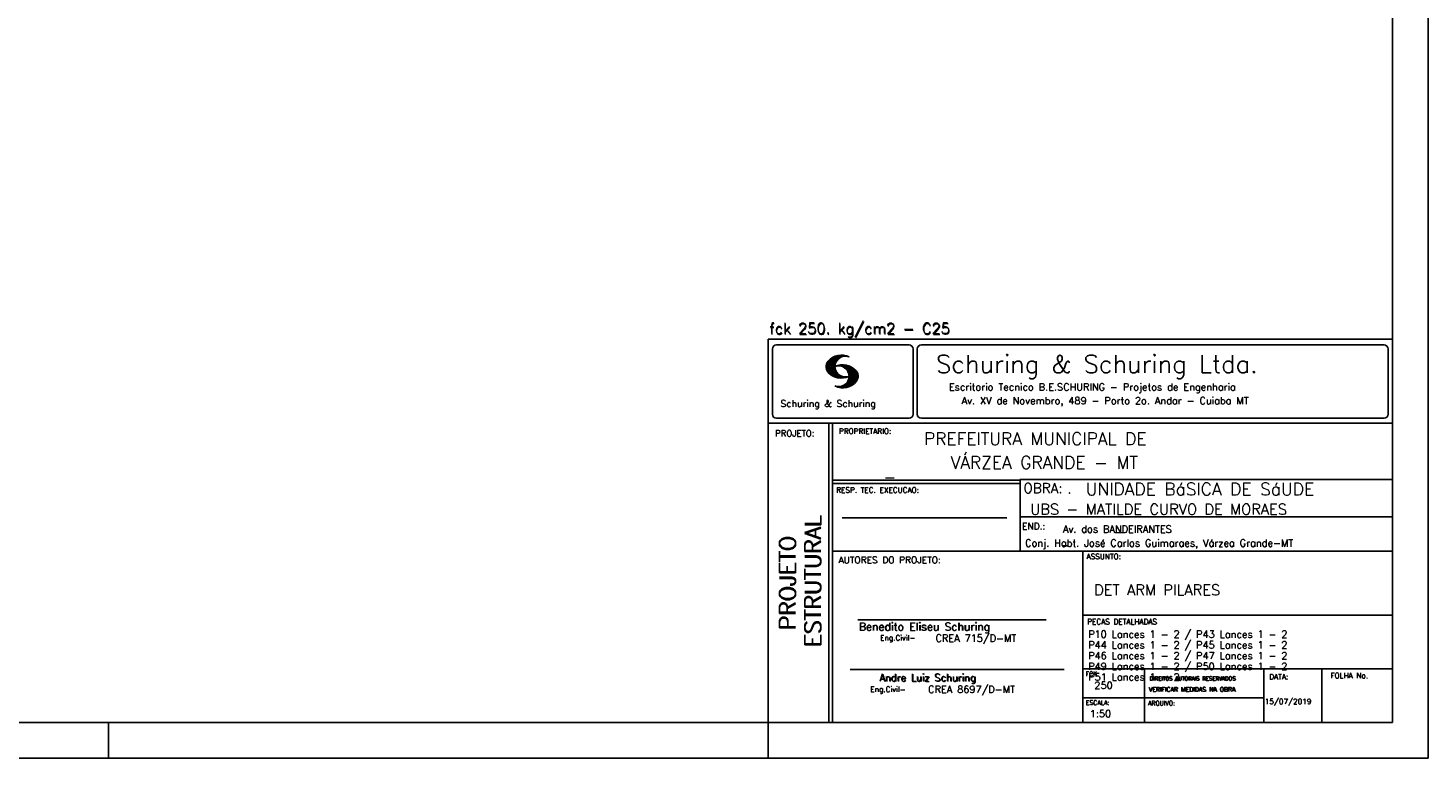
# Model space of a CAD drawing. Extents: x 0 to 84.1, y 0 to 59.4.
# Tile 5 of 7: x 44.8 to 84.1, y 0 to 20.5. Entities that reach past the tile are written whole.
import ezdxf

# ---------------------------------------------------------------- set-up
doc = ezdxf.new("R2010")
doc.units = 0
doc.layers.add('1', color=1, linetype='CONTINUOUS')
doc.layers.add('2', color=2, linetype='CONTINUOUS')
doc.styles.get("Standard").update_dxf_attribs({"font": 'ROMANS.SHX'})

msp = doc.modelspace()

# ---------------------------------------------------------------- linework, layer by layer
at = {"layer": '2', "linetype": 'CONTINUOUS'}
for p, q in [((84.100006, 0), (84.100006, 59.400002)), ((65.600006, 11.755142), (83.100006, 11.755135)), ((65.600006, 1), (65.600006, 11.755142)), ((65.715988, 11.477417), (65.715988, 9.648308)), ((65.832489, 11.593918), (69.548996, 11.593918)), ((69.665497, 11.477417), (69.665497, 9.648308)), ((69.778748, 11.477417), (69.778748, 9.648308)), ((69.895248, 11.593918), (82.867508, 11.593918)), ((82.984009, 11.477417), (82.984009, 9.648308)), ((67.221771, 10.985771), (67.52832, 11.29232)), ((67.222122, 10.971992), (67.545929, 11.295792)), ((67.222168, 11.000305), (67.508011, 11.286148)), ((67.222488, 10.958214), (67.56427, 11.300003)), ((67.224365, 11.016647), (67.488403, 11.280685)), ((67.224472, 10.94606), (67.581131, 11.302727)), ((67.226578, 11.03299), (67.465408, 11.271812)), ((67.2267, 10.934158), (67.596313, 11.303772)), ((67.228943, 10.922256), (67.612335, 11.305649)), ((67.232178, 10.911354), (67.626831, 11.306015)), ((67.232437, 11.052986), (67.439468, 11.26001)), ((67.235916, 10.900948), (67.642014, 11.307053)), ((67.239258, 11.073952), (67.410522, 11.245209)), ((67.239655, 10.890556), (67.656281, 11.307182)), ((67.243561, 10.880333), (67.66925, 11.306015)), ((67.248611, 10.871239), (67.520584, 11.143219)), ((67.252747, 11.10157), (67.374313, 11.223145)), ((67.253647, 10.862129), (67.502121, 11.110611)), ((67.258682, 10.853035), (67.491592, 11.085945)), ((67.264267, 10.84449), (67.483597, 11.06382)), ((67.270782, 10.836868), (67.47966, 11.045746)), ((67.277298, 10.829247), (67.475876, 11.027817)), ((67.283813, 10.821625), (67.474167, 11.011971)), ((67.290558, 10.814232), (67.473114, 10.99678)), ((67.531494, 10.998619), (67.546158, 11.013283)), ((67.548691, 11.001663), (67.565323, 11.018303)), ((67.563156, 11.001991), (67.584885, 11.023735)), ((67.577606, 11.002319), (67.601898, 11.026611)), ((67.592072, 11.002647), (67.619476, 11.030045)), ((67.604584, 11.001007), (67.635239, 11.03167)), ((67.608673, 11.2313), (67.68306, 11.305702)), ((67.617233, 10.999535), (67.651505, 11.033806)), ((67.62999, 10.998154), (67.666199, 11.034363)), ((67.638062, 11.246552), (67.69574, 11.30423)), ((67.64122, 10.995239), (67.680893, 11.03492)), ((67.652435, 10.992317), (67.695602, 11.035484)), ((67.662872, 11.257233), (67.708405, 11.302757)), ((67.664337, 10.990074), (67.708984, 11.034729)), ((67.674881, 10.986488), (67.72316, 11.034767)), ((67.681976, 11.262199), (67.721237, 11.30146)), ((67.684326, 10.981789), (67.736191, 11.033653)), ((67.694321, 10.977654), (67.748459, 11.031792)), ((67.702469, 11.268562), (67.733063, 11.299149)), ((67.704605, 10.973801), (67.761597, 11.0308)), ((67.71431, 10.969368), (67.773758, 11.028824)), ((67.718491, 11.270424), (67.744904, 11.296837)), ((67.722412, 10.963333), (67.785233, 11.026146)), ((67.732498, 10.959282), (67.797607, 11.024391)), ((67.734482, 11.272285), (67.757004, 11.294807)), ((67.740387, 10.953033), (67.808838, 11.021484)), ((67.749115, 10.947632), (67.819702, 11.018219)), ((67.750473, 11.274147), (67.768555, 11.292221)), ((67.756165, 10.940536), (67.830765, 11.015137)), ((67.765198, 10.93544), (67.841873, 11.012115)), ((67.77211, 10.928207), (67.852234, 11.008339)), ((67.779831, 10.921783), (67.86261, 11.004555)), ((67.785919, 10.913734), (67.873306, 11.001122)), ((67.794006, 10.907692), (67.883316, 10.997002)), ((67.799911, 10.899467), (67.892731, 10.992279)), ((67.296936, 10.807419), (67.470306, 10.980797)), ((67.304733, 10.800133), (67.473206, 10.968597)), ((67.311829, 10.793083), (67.474121, 10.955383)), ((67.319168, 10.786293), (67.475159, 10.942276)), ((67.326828, 10.779808), (67.477615, 10.930595)), ((67.334488, 10.773323), (67.480087, 10.918922)), ((67.342133, 10.766846), (67.482544, 10.907249)), ((67.350098, 10.760674), (67.485901, 10.896469)), ((67.358337, 10.754768), (67.489655, 10.886078)), ((67.366577, 10.748863), (67.493408, 10.875694)), ((67.374802, 10.742966), (67.497208, 10.865356)), ((67.383392, 10.737427), (67.502075, 10.856102)), ((67.392227, 10.732109), (67.506958, 10.84684)), ((67.401062, 10.726807), (67.511841, 10.837578)), ((67.409882, 10.721497), (67.516922, 10.828537)), ((67.419189, 10.71666), (67.522842, 10.820305)), ((67.428635, 10.711967), (67.528748, 10.812088)), ((67.43808, 10.707275), (67.534668, 10.803864)), ((67.44754, 10.702599), (67.540802, 10.79586)), ((67.457642, 10.698563), (67.547699, 10.78862)), ((67.467743, 10.694519), (67.554611, 10.781387)), ((67.477829, 10.690483), (67.561508, 10.774155)), ((67.488205, 10.686714), (67.568588, 10.767105)), ((67.499008, 10.683372), (67.576477, 10.760849)), ((67.509796, 10.680031), (67.584366, 10.754601)), ((67.520599, 10.676697), (67.592255, 10.74836)), ((67.532074, 10.674026), (67.600327, 10.742287)), ((67.543625, 10.671448), (67.609238, 10.737053)), ((67.555176, 10.668869), (67.618134, 10.731819)), ((67.5672, 10.666748), (67.627045, 10.726585)), ((67.579605, 10.665009), (67.636261, 10.721664)), ((67.591995, 10.663277), (67.646255, 10.717522)), ((67.604782, 10.661919), (67.65625, 10.713379)), ((67.618134, 10.66114), (67.666229, 10.709244)), ((67.6315, 10.660355), (67.67691, 10.705772)), ((67.645309, 10.660042), (67.688126, 10.70285)), ((67.65976, 10.660355), (67.699341, 10.699936)), ((67.671295, 10.38913), (68.095734, 10.813568)), ((67.67421, 10.660667), (67.710678, 10.697136)), ((67.685135, 10.388832), (68.100952, 10.804665)), ((67.690598, 10.661674), (67.723846, 10.694931)), ((67.698959, 10.388527), (68.104996, 10.794571)), ((67.70816, 10.663521), (67.737625, 10.692986)), ((67.713776, 10.389206), (68.107529, 10.782967)), ((67.725296, 10.665939), (67.750778, 10.691422)), ((67.728806, 10.390091), (68.110825, 10.77211)), ((67.741867, 10.668861), (67.765747, 10.692741)), ((67.744095, 10.391251), (68.114105, 10.761261)), ((67.760269, 10.672806), (67.780136, 10.69268)), ((67.760544, 10.393555), (68.11557, 10.748596)), ((67.776978, 10.395859), (68.117249, 10.736137)), ((67.780106, 10.677895), (67.794464, 10.692261)), ((67.794464, 10.692261), (67.796539, 10.694336)), ((67.794861, 10.399597), (68.118942, 10.723679)), ((67.798126, 10.683296), (67.810562, 10.69574)), ((67.806625, 10.892029), (67.902451, 10.987854)), ((67.811752, 10.883018), (67.912231, 10.983505)), ((67.813049, 10.403664), (68.118515, 10.709122)), ((67.817169, 10.689835), (67.825378, 10.698044)), ((67.817657, 10.874802), (67.921875, 10.979012)), ((67.822357, 10.554344), (68.091095, 10.823074)), ((67.823761, 10.866768), (67.930435, 10.973442)), ((67.829498, 10.858353), (67.940002, 10.968857)), ((67.832825, 10.409302), (68.118134, 10.694611)), ((67.833084, 10.695976), (67.839569, 10.702461)), ((67.833527, 10.848244), (67.948654, 10.963379)), ((67.838394, 10.838989), (67.957047, 10.957634)), ((67.840729, 10.586838), (68.086777, 10.832893)), ((67.843323, 10.829773), (67.965561, 10.952019)), ((67.848358, 10.817596), (67.975677, 10.944923)), ((67.848709, 10.608963), (68.081818, 10.842072)), ((67.852341, 10.806755), (67.985031, 10.939453)), ((67.853302, 10.415634), (68.117767, 10.680092)), ((67.856201, 10.794724), (67.99379, 10.932312)), ((67.856934, 10.63131), (68.075089, 10.849472)), ((67.859863, 10.781189), (68.003067, 10.924393)), ((67.860703, 10.649239), (68.070358, 10.858894)), ((67.862656, 10.768639), (68.011749, 10.91774)), ((67.865173, 10.667847), (68.063507, 10.866165)), ((67.865234, 10.753647), (68.02092, 10.90934)), ((67.866241, 10.683037), (68.057556, 10.874352)), ((67.866318, 10.73967), (68.029205, 10.90255)), ((67.867294, 10.698235), (68.049774, 10.880722)), ((67.867905, 10.725861), (68.036682, 10.894646)), ((67.868118, 10.711845), (68.043793, 10.887527)), ((67.876404, 10.424599), (68.113495, 10.66169)), ((67.901276, 10.435333), (68.110229, 10.644287)), ((67.929581, 10.449501), (68.101624, 10.621544)), ((67.550323, 10.409546), (67.562592, 10.421799)), ((67.561462, 10.40654), (67.576416, 10.421486)), ((67.572601, 10.403542), (67.590225, 10.421173)), ((67.583755, 10.400551), (67.606155, 10.422958)), ((67.595673, 10.398346), (67.622162, 10.424828)), ((67.607605, 10.396141), (67.639587, 10.428116)), ((67.619553, 10.393929), (67.658707, 10.43309)), ((67.632141, 10.392387), (67.679932, 10.440178)), ((67.644958, 10.391075), (67.704071, 10.450188)), ((67.657776, 10.389755), (67.737152, 10.469131)), ((67.966125, 10.471909), (68.08902, 10.594803)), ((68.045029, 10.536674), (68.057724, 10.54937)), ((65.832489, 9.531807), (69.548996, 9.531807)), ((69.895248, 9.531807), (82.867508, 9.531807)), ((65.600006, 9.399994), (83.100006, 9.399994)), ((67.300385, 5.799995), (67.300385, 9.399994)), ((67.400391, 5.799995), (67.400391, 9.399994)), ((83.100006, 9.399994), (83.100006, 1)), ((72.668579, 7.799995), (67.400391, 7.799995)), ((72.668579, 7.699995), (67.400391, 7.699995)), ((83.100006, 7.814748), (72.656072, 7.814748)), ((72.668579, 6.816429), (72.668579, 7.814748)), ((67.670311, 6.739054), (72.288887, 6.739054)), ((72.668579, 6.816429), (72.668579, 5.799995)), ((72.668579, 6.7647), (83.100006, 6.764707)), ((67.300385, 1), (67.300385, 5.799995)), ((67.400391, 1), (67.400391, 5.799995)), ((67.400391, 5.799995), (83.100006, 5.799995)), ((74.420959, 4.799995), (74.420959, 5.799995)), ((74.420959, 1), (74.420959, 4.799995)), ((74.420958, 4.005768), (83.100005, 4.005775)), ((68.11142, 3.880456), (73.389854, 3.880456)), ((67.897606, 2.480272), (73.894493, 2.480272)), ((74.420959, 2.505768), (83.100006, 2.505775)), ((76.14679, 1), (76.14679, 2.505775)), ((79.496475, 1), (79.496475, 2.505775)), ((81.120974, 1), (81.120974, 2.505774)), ((74.420959, 1.691734), (79.496475, 1.691742)), ((47.100006, 0), (47.100006, 1)), ((65.600006, 0), (65.600006, 1)), ((83.100006, 1), (65.600006, 1)), ((0, 0), (84.100006, 0))]:
    msp.add_line(p, q, dxfattribs=at)
msp.add_lwpolyline([(83.100006, 1), (2.5, 1), (2.5, 58.400002), (83.100006, 58.400002), (83.100006, 1)], dxfattribs=at)
for centre, radius, start, end in [((65.832489, 11.477417), 0.116502, 90, 180), ((69.548996, 11.477417), 0.116502, 0, 90), ((69.895248, 11.477417), 0.116502, 90, 180), ((82.867508, 11.477417), 0.116502, 0, 90), ((67.465149, 10.982269), 0.243989, 140.229431, 231.895096), ((67.648087, 10.815277), 0.491555, 63.393265, 138.909058), ((67.763229, 10.98333), 0.291044, 68.851509, 291.148499), ((67.692337, 10.543831), 0.491555, 41.090942, 116.606735), ((67.577194, 10.711891), 0.291044, 248.851501, 111.148491), ((67.648087, 11.15139), 0.491555, 218.229782, 296.60672), ((67.875275, 10.710823), 0.243989, 308.104889, 39.770576), ((67.692337, 10.879951), 0.491555, 243.393265, 321.770233), ((65.832489, 9.648308), 0.116502, 180, 270), ((69.548996, 9.648308), 0.116502, 270, 0), ((69.895248, 9.648308), 0.116502, 180, 270), ((82.867508, 9.648308), 0.116502, 270, 0)]:
    msp.add_arc(centre, radius, start, end, dxfattribs=at)

# ---------------------------------------------------------------- texts
at = {"layer": '1', "linetype": 'CONTINUOUS'}
for s, height, p in [('PREFEITURA MUNICIPAL DE', 0.35, (69.967754, 8.785075)), ('VÁRZEA GRANDE - MT', 0.35, (70.716987, 8.118506)), ('_', 0.35, (68.88924, 7.899706)), ('.', 0.3, (73.984333, 7.423969)), ('UNIDADE BáSICA DE SáUDE', 0.35, (74.501919, 7.371094)), ('UBS - MATILDE CURVO DE MORAES', 0.3, (72.946369, 6.831837)), ('Av. dos BANDEIRANTES', 0.2, (73.86333, 6.322955)), ('_', 0.35, (75.330094, 6.362007)), ('Conj. Habt. José Carlos Guimaraes, Várzea Grande-MT', 0.2, (72.803273, 5.930193)), ('_', 0.2, (73.86333, 5.982955)), ('DET ARM PILARES', 0.3, (74.737424, 4.567268)), ('P10 Lances 1 - 2 / P43 Lances 1 - 2', 0.2, (74.571808, 3.37457)), ('P44 Lances 1 - 2 / P45 Lances 1 - 2', 0.2, (74.571808, 3.07457)), ('P46 Lances 1 - 2 / P47 Lances 1 - 2', 0.2, (74.571808, 2.77457)), ('P49 Lances 1 - 2 / P50 Lances 1 - 2', 0.2, (74.571808, 2.47457)), ('P51 Lances 1 - 2', 0.2, (74.571808, 2.17457)), ('250', 0.2, (74.745692, 1.940266)), ('15/07/2019', 0.15, (79.520414, 1.512631))]:
    msp.add_text(s, height=height, dxfattribs=at).set_placement(p)
at = {"layer": '2', "linetype": 'CONTINUOUS'}
for s, height, p in [('fck 250. kg/cm2 - C25', 0.3, (65.628578, 11.907463)), ('fck 250. kg/cm2 - C25', 0.3, (65.641754, 11.880586)), ('Schuring & Schuring Ltda.', 0.5, (70.306839, 10.806786)), ('Escritorio Tecnico B.E.SCHURING - Projetos de Engenharia', 0.2, (70.664673, 10.308487)), ('Schuring & Schuring', 0.19, (65.944336, 9.851486)), ('Av. XV de Novembro, 489 - Porto 2o. Andar - Cuiaba MT', 0.2, (71.023193, 9.925888)), ('PROJETO:', 0.175, (65.793152, 9.02159)), ('PROPRIETARIO:', 0.15, (67.584534, 9.097366)), ('RESP. TEC. EXECUCAO:', 0.15, (67.506004, 7.444514)), ('OBRA:', 0.278755, (72.755102, 7.434759)), ('END.:', 0.185837, (72.717902, 6.410233)), ('AUTORES DO PROJETO:', 0.185837, (67.572014, 5.463953)), ('ASSUNTO:', 0.15, (74.525462, 5.581304)), ('Benedito Eliseu Schuring', 0.22, (68.138321, 3.577287)), ('Benedito Eliseu Schuring', 0.22, (68.149795, 3.577287)), ('PECAS DETALHADAS', 0.15, (74.54287, 3.751117)), ('Eng.Civil-', 0.15, (68.737209, 3.298847)), ('CREA 715/D-MT', 0.2, (70.290742, 3.262761)), ('Andre Luiz Schuring', 0.2, (68.716738, 2.158081)), ('Andre Luiz Schuring', 0.2, (68.734296, 2.149201)), ('FCK:', 0.125, (74.500763, 2.299423)), ('DATA:', 0.15, (79.648044, 2.2071)), ('FOLHA No.', 0.15, (81.365514, 2.23814)), ('Eng.Civil-', 0.15, (68.462773, 1.853248)), ('CREA 8697/D-MT', 0.2, (70.08334, 1.825346)), ('VERIFICAR MEDIDAS NA OBRA', 0.125, (76.271484, 1.861862)), ('VERIFICAR MEDIDAS NA OBRA', 0.125, (76.280457, 1.861862)), ('DIREITOS AUTORAIS RESERVADOS', 0.11, (76.294724, 2.176125)), ('DIREITOS AUTORAIS RESERVADOS', 0.11, (76.303696, 2.176125)), ('ESCALA:', 0.125, (74.507034, 1.490738)), ('ARQUIVO:', 0.125, (76.249054, 1.475601)), ('1:50', 0.2, (74.617035, 1.144112))]:
    msp.add_text(s, height=height, dxfattribs=at).set_placement(p)
for s, p in [('ESTRUTURAL', (67.07373, 3.12536)), ('ESTRUTURAL', (67.07373, 3.094507)), ('PROJETO', (66.369095, 3.606125)), ('PROJETO', (66.369095, 3.575272))]:
    msp.add_text(s, height=0.45, rotation=90, dxfattribs=at).set_placement(p)

doc.saveas('drawing.dxf')
